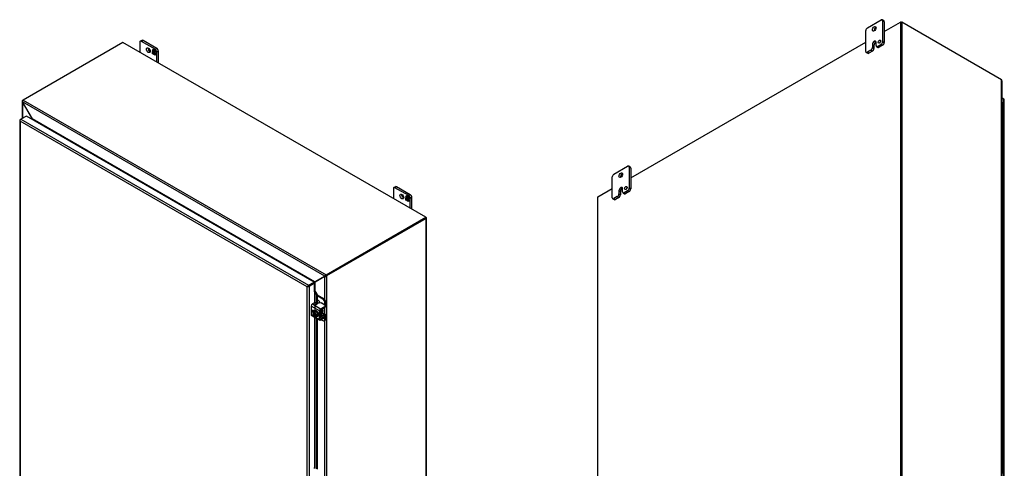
# Model space of a CAD drawing. Header units: inches. Extents: x 29 to 297, y 2 to 198.
# Tile 10 of 10: x 239 to 297, y 171 to 198. Entities that reach past the tile are written whole.
import ezdxf

# ---------------------------------------------------------------- set-up
doc = ezdxf.new("R2010")
doc.units = ezdxf.units.IN
doc.header["$MEASUREMENT"] = 0
for name, color, linetype in [('COM40153-2', 7, 'CONTINUOUS'), ('COM42667', 7, 'CONTINUOUS'), ('COM42780', 7, 'CONTINUOUS'), ('COM48506', 7, 'CONTINUOUS'), ('COM52067-1', 7, 'CONTINUOUS'), ('COM54746-68', 7, 'CONTINUOUS'), ('COM71680-1', 7, 'CONTINUOUS'), ('COM71781-2', 7, 'CONTINUOUS'), ('FET07710', 7, 'CONTINUOUS'), ('SCC19011', 7, 'CONTINUOUS'), ('SPR20265', 7, 'CONTINUOUS'), ('WAF25035', 7, 'CONTINUOUS')]:
    doc.layers.add(name, color=color, linetype=linetype)

msp = doc.modelspace()

# ---------------------------------------------------------------- linework, layer by layer
at = {"layer": 'COM40153-2', "color": 7}
msp.add_ellipse((256.3, 171.314), major_axis=(-0.0756, 0), ratio=0.57735, start_param=3.926991, end_param=5.497787, dxfattribs=at)
at = {"layer": 'COM42667', "color": 7}
for p, q in [((256.579, 180.573), (256.099, 180.85)), ((256.099, 180.85), (256.099, 180.341)), ((256.296, 181.046), (256.17, 180.973)), ((256.17, 180.973), (256.65, 180.696)), ((256.301, 180.559), (256.235, 180.597)), ((256.549, 181.03), (256.42, 180.955)), ((256.579, 180.064), (256.579, 180.573)), ((256.626, 180.091), (256.626, 180.6)), ((256.65, 180.696), (256.889, 180.834)), ((256.65, 180.641), (256.889, 180.779)), ((256.889, 180.905), (256.673, 181.03)), ((256.889, 180.779), (256.889, 180.834)), ((256.914, 180.815), (256.914, 180.869)), ((256.099, 180.341), (256.277, 180.238)), ((256.12, 180.295), (256.6, 180.018)), ((256.311, 180.218), (256.579, 180.064)), ((256.65, 180.077), (256.626, 180.091)), ((256.889, 180.215), (256.65, 180.077)), ((256.889, 180.161), (256.65, 180.023)), ((256.877, 180.293), (256.889, 180.286)), ((256.889, 180.161), (256.889, 180.215)), ((256.914, 180.196), (256.914, 180.251))]:
    msp.add_line(p, q, dxfattribs=at)
for centre, major_axis, start_param, end_param in [((256.17, 180.891), (-0.0501, -0.0867), 3.926991, 5.497787), ((256.235, 180.517), (0.0492, -0.0852), 2.356194, 4.826451), ((256.282, 180.544), (0.0492, -0.0852), 3.6401, 4.826451), ((256.326, 181.029), (-0.042, 0), 3.141593, 5.497787), ((256.391, 180.973), (0.042, 0), 2.929457, 5.497787), ((256.611, 180.994), (0.0875, 0), 0.785398, 2.356194), ((256.65, 180.614), (0.0501, 0.0867), 0.785398, 2.356194), ((256.65, 180.614), (0.0168, 0.0291), 0.785398, 2.356194), ((256.827, 180.869), (-0.0875, 0), 2.356194, 3.926991), ((256.827, 180.815), (-0.0875, 0), 2.356194, 3.141593), ((256.17, 180.382), (0.05, 0.0867), 2.356194, 3.141593), ((256.65, 180.104), (0.05, 0.0867), 2.356194, 3.926991), ((256.65, 180.104), (0.0168, 0.0291), 2.356194, 3.926991), ((256.827, 180.251), (-0.0875, 0), 2.356194, 3.926991), ((256.827, 180.196), (-0.0875, 0), 2.356194, 3.141593)]:
    msp.add_ellipse(centre, major_axis=major_axis, ratio=0.57735, start_param=start_param, end_param=end_param, dxfattribs=at)
at = {"layer": 'COM42780', "color": 7}
for p, q in [((256.447, 181.515), (256.825, 181.297)), ((256.447, 181.461), (256.778, 181.27)), ((256.53, 181.163), (256.447, 181.211)), ((256.778, 181.27), (256.825, 181.297)), ((256.629, 180.615), (256.665, 180.594)), ((256.665, 180.255), (256.665, 180.594)), ((256.712, 180.282), (256.712, 180.622)), ((256.736, 180.663), (256.879, 180.748)), ((256.948, 181.083), (256.901, 181.056)), ((256.901, 180.896), (256.901, 181.056)), ((256.948, 180.87), (256.948, 181.083)), ((256.626, 180.278), (256.665, 180.255)), ((256.626, 180.244), (256.686, 180.209)), ((256.69, 180.046), (256.778, 179.995)), ((256.712, 180.282), (256.736, 180.268)), ((256.716, 180.442), (256.879, 180.348)), ((256.928, 180.352), (256.729, 180.467)), ((256.878, 180.293), (256.735, 180.213)), ((256.879, 180.348), (256.736, 180.268)), ((256.865, 179.986), (256.912, 180.014)), ((256.878, 180.293), (256.901, 180.279)), ((256.901, 180.277), (256.901, 180.279)), ((256.901, 180.066), (256.901, 180.17)), ((256.901, 180.066), (256.948, 180.094)), ((256.948, 180.094), (256.948, 180.306))]:
    msp.add_line(p, q, dxfattribs=at)
for centre, major_axis, start_param, end_param in [((256.53, 181.02), (0.087, -0.152), 1.392108, 2.356194), ((256.778, 181.127), (0.087, -0.152), 0.785398, 2.356194), ((256.825, 181.154), (-0.087, 0.152), 3.926991, 5.497787), ((256.736, 180.635), (-0.0501, -0.0867), 4.744903, 5.497787), ((256.736, 180.635), (-0.0168, -0.0291), 3.944444, 5.497787), ((256.636, 180.55), (0.068, -0.118), 0.133398, 1.437398), ((256.878, 180.829), (-0.05, -0.0867), 0.802851, 2.356194), ((256.736, 180.296), (0.05, 0.0867), 2.356194, 3.909538), ((256.736, 180.296), (0.0168, 0.0291), 2.356194, 3.909538), ((256.778, 180.138), (-0.087, 0.152), 2.356194, 3.926991), ((256.878, 180.266), (-0.0168, -0.0291), 2.356194, 3.909538), ((256.878, 180.266), (-0.05, -0.0867), 2.356194, 3.909538), ((256.825, 180.165), (-0.087, 0.152), 3.141593, 3.926991)]:
    msp.add_ellipse(centre, major_axis=major_axis, ratio=0.57735, start_param=start_param, end_param=end_param, dxfattribs=at)
at = {"layer": 'COM48506', "color": 7}
for p, q in [((289.665, 196.927), (290.62, 197.478)), ((290.62, 197.478), (290.62, 156.409)), ((290.655, 197.458), (290.62, 197.478)), ((290.655, 197.458), (290.655, 156.389)), ((274.816, 188.354), (288.583, 196.302)), ((272.89, 187.242), (273.734, 187.729)), ((272.868, 187.211), (272.868, 146.142)), ((272.89, 146.173), (272.89, 187.242)), ((262.801, 186.001), (256.968, 182.633)), ((262.836, 185.98), (257.003, 182.613)), ((262.836, 186.042), (262.818, 186.052)), ((262.836, 144.911), (262.836, 185.98)), ((262.858, 144.942), (262.858, 186.011)), ((256.897, 182.581), (256.323, 182.25)), ((256.932, 182.602), (256.897, 182.581)), ((256.897, 181.229), (256.897, 182.581)), ((257.003, 182.613), (256.968, 182.633)), ((257.003, 182.613), (257.003, 141.544)), ((256.253, 182.208), (256.253, 182.208)), ((256.323, 181.725), (256.323, 182.25)), ((256.897, 180.37), (256.897, 180.761)), ((256.897, 162.689), (256.897, 180.005))]:
    msp.add_line(p, q, dxfattribs=at)
for centre, radius, start, end in [((256.916, 182.712), 0.132, 261.36492, 311.40397), ((256.895, 182.68), 0.0867, 295.50531, 327.32333)]:
    msp.add_arc(centre, radius, start, end, dxfattribs=at)
for centre, major_axis, end_param in [((272.943, 187.211), (0.0756, 0), 3.141593), ((262.783, 186.011), (-0.0756, 0), 3.926991)]:
    msp.add_ellipse(centre, major_axis=major_axis, ratio=0.57735, start_param=2.356194, end_param=end_param, dxfattribs=at)
for points, knots in [([(256.262, 182.215), (256.263, 182.216), (256.264, 182.216), (256.271, 182.22), (256.276, 182.223), (256.286, 182.229), (256.292, 182.232), (256.302, 182.238), (256.307, 182.241), (256.316, 182.246), (256.32, 182.248), (256.324, 182.251)], [0.0921536, 0.0921536, 0.0921536, 0.0921536, 0.125, 0.125, 0.25, 0.25, 0.375, 0.375, 0.5, 0.5, 0.6097793, 0.6097793, 0.6097793, 0.6097793]), ([(256.295, 182.196), (256.297, 182.199), (256.299, 182.201), (256.305, 182.21), (256.308, 182.215), (256.313, 182.226), (256.315, 182.231), (256.319, 182.241), (256.321, 182.245), (256.323, 182.25)], [0.1256091, 0.1256091, 0.1256091, 0.1256091, 0.25, 0.25, 0.5, 0.5, 0.75, 0.75, 1, 1, 1, 1])]:
    msp.add_open_spline(points, degree=3, knots=knots, dxfattribs=at)
at = {"layer": 'COM52067-1', "color": 7}
for p, q in [((290.62, 197.478), (290.655, 197.499)), ((290.655, 197.458), (290.655, 197.499)), ((290.655, 197.499), (290.691, 197.478)), ((245.071, 196.299), (239.22, 192.921)), ((262.818, 186.052), (245.071, 196.299)), ((256.887, 182.598), (239.194, 192.813)), ((239.767, 191.819), (239.194, 192.813)), ((239.22, 192.921), (256.968, 182.675)), ((256.313, 182.266), (239.767, 191.819)), ((239.803, 191.758), (239.802, 191.757)), ((239.803, 191.758), (256.242, 182.266)), ((256.968, 182.675), (262.818, 186.052)), ((256.968, 182.633), (262.818, 186.011)), ((262.818, 186.011), (262.818, 186.052)), ((256.241, 182.266), (256.242, 182.266)), ((256.242, 182.266), (256.242, 182.266)), ((256.887, 182.598), (256.313, 182.266)), ((256.923, 182.618), (256.887, 182.598)), ((256.968, 182.675), (256.968, 182.633))]:
    msp.add_line(p, q, dxfattribs=at)
for centre, radius, start, end in [((239.323, 192.839), 0.132, 141.36492, 191.40397), ((257.01, 182.55), 0.132, 108.56927, 158.66184), ((256.972, 182.547), 0.0867, 92.67682, 124.49453)]:
    msp.add_arc(centre, radius, start, end, dxfattribs=at)
for points, knots in [([(239.767, 191.819), (239.772, 191.815), (239.777, 191.81), (239.786, 191.8), (239.79, 191.795), (239.798, 191.784), (239.801, 191.779), (239.805, 191.771), (239.806, 191.768), (239.806, 191.764), (239.806, 191.762), (239.805, 191.76), (239.805, 191.76), (239.804, 191.758), (239.804, 191.758), (239.803, 191.758)], [0, 0, 0, 0, 0.25, 0.25, 0.5, 0.5, 0.75, 0.75, 0.875, 0.875, 0.9375, 0.9375, 0.96875, 0.96875, 1, 1, 1, 1]), ([(256.242, 182.266), (256.244, 182.267), (256.245, 182.268), (256.249, 182.269), (256.251, 182.269), (256.256, 182.27), (256.259, 182.27), (256.269, 182.271), (256.275, 182.271), (256.287, 182.27), (256.293, 182.27), (256.303, 182.268), (256.309, 182.267), (256.313, 182.266)], [0, 0, 0, 0, 0.0625, 0.0625, 0.125, 0.125, 0.25, 0.25, 0.5, 0.5, 0.75, 0.75, 1, 1, 1, 1]), ([(256.262, 182.237), (256.265, 182.239), (256.268, 182.24), (256.277, 182.245), (256.282, 182.248), (256.292, 182.254), (256.297, 182.257), (256.306, 182.262), (256.31, 182.265), (256.314, 182.267)], [0.1707247, 0.1707247, 0.1707247, 0.1707247, 0.25, 0.25, 0.375, 0.375, 0.5, 0.5, 0.6096607, 0.6096607, 0.6096607, 0.6096607])]:
    msp.add_open_spline(points, degree=3, knots=knots, dxfattribs=at)
at = {"layer": 'COM54746-68', "color": 7}
for p, q in [((296.612, 192.188), (296.612, 192.76)), ((296.612, 191.617), (296.612, 192.188)), ((296.612, 191.045), (296.612, 191.617)), ((296.612, 190.474), (296.612, 191.045)), ((296.612, 189.902), (296.612, 190.474)), ((296.612, 189.331), (296.612, 189.902)), ((296.612, 188.759), (296.612, 189.331)), ((296.612, 188.188), (296.612, 188.759)), ((296.612, 187.616), (296.612, 188.188)), ((296.612, 187.045), (296.612, 187.616)), ((296.612, 186.473), (296.612, 187.045)), ((296.612, 185.901), (296.612, 186.473)), ((296.612, 185.33), (296.612, 185.902)), ((296.612, 184.758), (296.612, 185.33)), ((296.612, 184.187), (296.612, 184.759)), ((296.612, 183.615), (296.612, 184.187)), ((296.612, 183.044), (296.612, 183.616)), ((296.612, 182.472), (296.612, 183.044)), ((296.612, 181.901), (296.612, 182.473)), ((296.612, 181.329), (296.612, 181.901)), ((296.612, 180.757), (296.612, 181.33)), ((296.612, 180.186), (296.612, 180.757)), ((296.612, 179.614), (296.612, 180.187)), ((296.612, 179.043), (296.612, 179.614)), ((296.612, 178.471), (296.612, 179.043)), ((296.612, 177.9), (296.612, 178.471)), ((296.612, 177.328), (296.612, 177.9)), ((296.612, 176.757), (296.612, 177.328)), ((296.612, 176.185), (296.612, 176.757)), ((296.612, 175.614), (296.612, 176.185)), ((296.612, 175.042), (296.612, 175.614)), ((296.612, 174.47), (296.612, 175.042)), ((296.612, 173.899), (296.612, 174.471)), ((296.612, 173.327), (296.612, 173.899)), ((296.612, 172.756), (296.612, 173.328)), ((296.612, 172.184), (296.612, 172.756)), ((296.612, 171.613), (296.612, 172.185)), ((296.612, 171.041), (296.612, 171.613))]:
    msp.add_line(p, q, dxfattribs=at)
for centre, major_axis, start_param, end_param in [((296.53, 192.76), (0.0819, 0), 0, 1.149036), ((296.53, 192.188), (0.0819, 0), 0, 1.149036), ((296.53, 192.188), (-0.0819, 0), 3.141593, 4.270829), ((296.53, 191.617), (-0.0819, 0), 3.141593, 4.290629), ((296.53, 191.617), (0.0819, 0), 0, 1.129236), ((296.53, 191.045), (0.0819, 0), 0, 1.149036), ((296.53, 191.045), (-0.0819, 0), 3.141593, 4.270829), ((296.53, 190.474), (-0.0819, 0), 3.141593, 4.290629), ((296.53, 190.474), (0.0819, 0), 0, 1.129236), ((296.53, 189.902), (0.0819, 0), 0, 1.149036), ((296.53, 189.902), (-0.0819, 0), 3.141593, 4.270829), ((296.53, 189.331), (-0.0819, 0), 3.141593, 4.290629), ((296.53, 189.331), (0.0819, 0), 0, 1.129236), ((296.53, 188.759), (0.0819, 0), 0, 1.149036), ((296.53, 188.759), (-0.0819, 0), 3.141593, 4.270829), ((296.53, 188.188), (-0.0819, 0), 3.141593, 4.290629), ((296.53, 188.188), (0.0819, 0), 0, 1.129236), ((296.53, 187.616), (0.0819, 0), 0, 1.149036), ((296.53, 187.616), (-0.0819, 0), 3.141593, 4.270829), ((296.53, 187.045), (-0.0819, 0), 3.141593, 4.290629), ((296.53, 187.045), (0.0819, 0), 0, 1.129236), ((296.53, 186.473), (0.0819, 0), 0, 1.149036), ((296.53, 186.473), (-0.0819, 0), 3.141593, 4.270829), ((296.53, 185.901), (-0.0819, 0), 3.141593, 4.290629), ((296.53, 185.902), (0.0819, 0), 0, 1.129236), ((296.53, 185.33), (0.0819, 0), 0, 1.149036), ((296.53, 185.33), (-0.0819, 0), 3.141593, 4.270829), ((296.53, 184.758), (-0.0819, 0), 3.141593, 4.290629), ((296.53, 184.759), (0.0819, 0), 0, 1.129236), ((296.53, 184.187), (0.0819, 0), 0, 1.149036), ((296.53, 184.187), (-0.0819, 0), 3.141593, 4.270829), ((296.53, 183.615), (-0.0819, 0), 3.141593, 4.290629), ((296.53, 183.616), (0.0819, 0), 0, 1.129236), ((296.53, 183.044), (0.0819, 0), 0, 1.149036), ((296.53, 183.044), (-0.0819, 0), 3.141593, 4.270829), ((296.53, 182.472), (-0.0819, 0), 3.141593, 4.290629), ((296.53, 182.473), (0.0819, 0), 0, 1.129236), ((296.53, 181.901), (0.0819, 0), 0, 1.149036), ((296.53, 181.901), (-0.0819, 0), 3.141593, 4.270829), ((296.53, 181.329), (-0.0819, 0), 3.141593, 4.290629), ((296.53, 181.33), (0.0819, 0), 0, 1.129236), ((296.53, 180.757), (0.0819, 0), 0, 1.149036), ((296.53, 180.757), (-0.0819, 0), 3.141593, 4.270829), ((296.53, 180.186), (-0.0819, 0), 3.141593, 4.290629), ((296.53, 180.187), (0.0819, 0), 0, 1.129236), ((296.53, 179.614), (0.0819, 0), 0, 1.149036), ((296.53, 179.614), (-0.0819, 0), 3.141593, 4.270829), ((296.53, 179.043), (-0.0819, 0), 3.141593, 4.290629), ((296.53, 179.043), (0.0819, 0), 0, 1.129236), ((296.53, 178.471), (0.0819, 0), 0, 1.149036), ((296.53, 178.471), (-0.0819, 0), 3.141593, 4.270829), ((296.53, 177.9), (-0.0819, 0), 3.141593, 4.290629), ((296.53, 177.9), (0.0819, 0), 0, 1.129236), ((296.53, 177.328), (0.0819, 0), 0, 1.149036), ((296.53, 177.328), (-0.0819, 0), 3.141593, 4.270829), ((296.53, 176.757), (-0.0819, 0), 3.141593, 4.290629), ((296.53, 176.757), (0.0819, 0), 0, 1.129236), ((296.53, 176.185), (0.0819, 0), 0, 1.149036), ((296.53, 176.185), (-0.0819, 0), 3.141593, 4.270829), ((296.53, 175.614), (-0.0819, 0), 3.141593, 4.290629), ((296.53, 175.614), (0.0819, 0), 0, 1.129236), ((296.53, 175.042), (0.0819, 0), 0, 1.149036), ((296.53, 175.042), (-0.0819, 0), 3.141593, 4.270829), ((296.53, 174.47), (-0.0819, 0), 3.141593, 4.290629), ((296.53, 174.471), (0.0819, 0), 0, 1.129236), ((296.53, 173.899), (0.0819, 0), 0, 1.149036), ((296.53, 173.899), (-0.0819, 0), 3.141593, 4.270829), ((296.53, 173.327), (-0.0819, 0), 3.141593, 4.290629), ((296.53, 173.328), (0.0819, 0), 0, 1.129236), ((296.53, 172.756), (0.0819, 0), 0, 1.149036), ((296.53, 172.756), (-0.0819, 0), 3.141593, 4.270829), ((296.53, 172.184), (-0.0819, 0), 3.141593, 4.290629), ((296.53, 172.185), (0.0819, 0), 0, 1.129236), ((296.53, 171.613), (0.0819, 0), 0, 1.149036), ((296.53, 171.613), (-0.0819, 0), 3.141593, 4.270829)]:
    msp.add_ellipse(centre, major_axis=major_axis, ratio=0.57735, start_param=start_param, end_param=end_param, dxfattribs=at)
at = {"layer": 'COM71680-1', "color": 7}
for p, q in [((290.691, 197.478), (290.655, 197.458)), ((290.655, 197.458), (290.655, 156.389)), ((296.542, 194.101), (290.691, 197.478)), ((290.691, 197.478), (290.691, 156.409)), ((296.542, 153.031), (296.542, 194.101)), ((296.564, 153.016), (296.564, 194.054)), ((239.162, 192.854), (239.162, 191.839)), ((239.184, 192.901), (239.22, 192.921)), ((239.202, 192.89), (239.184, 192.901)), ((239.184, 192.808), (239.194, 192.813)), ((239.184, 192.808), (239.184, 191.852)), ((239.758, 191.814), (239.184, 192.808)), ((239.758, 191.814), (239.767, 191.819)), ((239.758, 191.814), (239.758, 191.783))]:
    msp.add_line(p, q, dxfattribs=at)
for centre, start, end in [((296.503, 194.054), 0.05387, 50.62771), ((239.223, 192.854), 129.37229, 230.62771)]:
    msp.add_arc(centre, 0.0603, start, end, dxfattribs=at)
msp.add_open_spline([(239.758, 191.814), (239.76, 191.807), (239.761, 191.801), (239.763, 191.789), (239.764, 191.784), (239.764, 191.779)], degree=3, knots=[0, 0, 0, 0, 0.25, 0.25, 0.4206384, 0.4206384, 0.4206384, 0.4206384], dxfattribs=at)
at = {"layer": 'COM71781-2', "color": 7}
for p, q in [((296.677, 192.974), (296.564, 193.039)), ((296.677, 152.931), (296.677, 192.974)), ((296.699, 152.9), (296.699, 192.943)), ((239.027, 191.743), (239.027, 151.7)), ((239.035, 191.724), (239.035, 191.724)), ((239.049, 191.774), (239.085, 191.795)), ((255.865, 181.984), (239.049, 191.692)), ((239.049, 191.692), (239.049, 151.69)), ((239.411, 191.983), (239.085, 191.795)), ((239.085, 191.795), (255.936, 182.066)), ((256.262, 182.254), (239.411, 191.983)), ((255.9, 182.004), (255.865, 181.984)), ((255.865, 141.982), (255.865, 181.984)), ((255.885, 181.996), (255.936, 182.025)), ((255.885, 181.996), (255.936, 182.025)), ((255.936, 182.066), (256.262, 182.254)), ((255.936, 182.025), (256.262, 182.213)), ((256.262, 182.213), (255.936, 182.025)), ((256.298, 182.192), (255.971, 182.004)), ((255.971, 182.004), (255.971, 141.961)), ((256.262, 182.254), (256.262, 182.213)), ((256.298, 182.192), (256.262, 182.213)), ((256.298, 181.692), (256.298, 182.192)), ((256.298, 181.692), (256.298, 181.047)), ((256.318, 181.697), (256.322, 181.726)), ((256.336, 181.67), (256.377, 181.687)), ((256.377, 181.687), (256.447, 181.531)), ((256.336, 181.67), (256.405, 181.514)), ((256.336, 180.576), (256.336, 181.67)), ((256.447, 181.531), (256.405, 181.514)), ((256.405, 181.514), (256.405, 180.95)), ((256.447, 181.531), (256.447, 180.971)), ((256.298, 180.561), (256.298, 180.557)), ((256.298, 180.192), (256.298, 171.358)), ((256.336, 171.353), (256.336, 180.17)), ((256.405, 180.13), (256.405, 171.315)), ((256.447, 180.106), (256.447, 171.291))]:
    msp.add_line(p, q, dxfattribs=at)
for centre, radius, start, end in [((256.263, 181.639), 0.0797, 23.27341, 46.5882), ((256.285, 181.614), 0.118, 38.39682, 71.6578)]:
    msp.add_arc(centre, radius, start, end, dxfattribs=at)
for centre, major_axis, ratio, start_param, end_param in [((296.623, 192.943), (-0.0756, 0), 0.57735, 3.141593, 3.926991), ((239.103, 191.743), (0.0756, 0), 0.57735, 2.356194, 3.587154), ((239.085, 191.733), (0.0378, 0.0655), 0.57735, 0.785398, 2.016358), ((239.103, 191.723), (-0.0533, 0.0925), 0.577982, 1.231508, 1.571345), ((239.103, 191.723), (-0.0535, 0.0924), 0.577982, 1.230411, 1.570248), ((255.918, 182.014), (-0.0755, -0.0437), 0.000948, -1.124689, -0.784852), ((255.918, 182.014), (-0.0756, -0.0436), 0.000948, 0.784852, 1.124689), ((255.936, 182.004), (0.0378, 0.0655), 0.57735, 0.785398, 2.016358), ((255.918, 182.035), (0.0756, 0), 0.57735, 4.266828, 5.497787), ((255.918, 182.014), (0.0252, 0.0146), 0.000948, 0.785944, 2.356741), ((255.918, 182.014), (0.0252, 0.0145), 0.000948, 3.926445, 5.497241), ((256.315, 181.682), (0.0756, 0), 0.57735, 1.48353, 1.808737), ((256.315, 181.682), (0.0252, 0), 0.57735, 1.48353, 2.356194)]:
    msp.add_ellipse(centre, major_axis=major_axis, ratio=ratio, start_param=start_param, end_param=end_param, dxfattribs=at)
at = {"layer": 'FET07710', "color": 7}
for p, q in [((288.676, 197.147), (289.48, 197.611)), ((289.638, 197.564), (289.546, 197.618)), ((289.573, 197.558), (289.573, 196.343)), ((289.665, 197.504), (289.573, 197.558)), ((289.665, 197.504), (289.665, 196.29)), ((288.583, 195.772), (288.583, 196.986)), ((246.061, 196.305), (246.061, 195.728)), ((246.18, 196.418), (246.088, 196.365)), ((246.246, 196.412), (246.153, 196.358)), ((246.958, 195.894), (246.153, 196.358)), ((247.05, 195.947), (246.246, 196.412)), ((288.97, 196.174), (288.97, 195.995)), ((288.97, 196.174), (289.063, 196.12)), ((289.063, 196.12), (289.063, 195.942)), ((289.078, 196.361), (289.078, 196.361)), ((289.078, 196.361), (289.171, 196.307)), ((289.078, 196.361), (289.17, 196.307)), ((289.171, 196.307), (289.17, 196.307)), ((289.186, 196.12), (289.186, 196.299)), ((289.48, 196.183), (289.279, 196.066)), ((289.573, 196.129), (289.371, 196.013)), ((289.573, 196.129), (289.48, 196.183)), ((289.573, 196.343), (289.665, 196.29)), ((246.798, 195.812), (246.859, 195.898)), ((246.808, 195.817), (246.798, 195.812)), ((246.83, 195.793), (246.798, 195.812)), ((246.798, 195.635), (246.798, 195.756)), ((246.798, 195.756), (246.83, 195.737)), ((246.808, 195.64), (246.798, 195.635)), ((246.852, 195.603), (246.798, 195.635)), ((246.808, 195.817), (246.83, 195.849)), ((246.83, 195.805), (246.808, 195.817)), ((246.808, 195.64), (246.808, 195.75)), ((246.858, 195.612), (246.808, 195.64)), ((246.84, 195.859), (246.83, 195.854)), ((246.879, 195.826), (246.83, 195.854)), ((246.83, 195.854), (246.83, 195.793)), ((246.83, 195.737), (246.83, 195.677)), ((246.83, 195.677), (246.879, 195.649)), ((246.836, 195.857), (246.863, 195.895)), ((246.888, 195.831), (246.84, 195.859)), ((246.874, 195.635), (246.852, 195.603)), ((246.859, 195.898), (246.913, 195.867)), ((246.884, 195.641), (246.874, 195.635)), ((246.874, 195.591), (246.874, 195.635)), ((246.884, 195.596), (246.874, 195.591)), ((246.928, 195.559), (246.874, 195.591)), ((246.888, 195.831), (246.879, 195.826)), ((246.879, 195.765), (246.879, 195.826)), ((246.888, 195.771), (246.879, 195.765)), ((246.908, 195.748), (246.879, 195.765)), ((246.879, 195.649), (246.879, 195.709)), ((246.879, 195.709), (246.908, 195.692)), ((246.888, 195.655), (246.879, 195.649)), ((246.884, 195.596), (246.884, 195.641)), ((246.934, 195.568), (246.884, 195.596)), ((246.888, 195.771), (246.888, 195.831)), ((246.908, 195.759), (246.888, 195.771)), ((246.888, 195.655), (246.888, 195.704)), ((246.918, 195.814), (246.908, 195.808)), ((246.957, 195.78), (246.908, 195.808)), ((246.908, 195.808), (246.908, 195.748)), ((246.908, 195.692), (246.908, 195.632)), ((246.908, 195.632), (246.957, 195.604)), ((246.913, 195.867), (246.913, 195.822)), ((246.913, 195.822), (246.935, 195.854)), ((246.922, 195.828), (246.913, 195.822)), ((246.967, 195.786), (246.918, 195.814)), ((246.922, 195.828), (246.939, 195.851)), ((246.989, 195.646), (246.928, 195.559)), ((246.935, 195.854), (246.989, 195.823)), ((246.967, 195.786), (246.957, 195.78)), ((246.957, 195.72), (246.957, 195.78)), ((246.967, 195.726), (246.957, 195.72)), ((246.989, 195.701), (246.957, 195.72)), ((246.957, 195.604), (246.957, 195.664)), ((246.957, 195.664), (246.989, 195.646)), ((246.961, 195.606), (246.957, 195.604)), ((246.958, 195.894), (247.05, 195.947)), ((246.967, 195.726), (246.967, 195.786)), ((246.989, 195.713), (246.967, 195.726)), ((246.967, 195.614), (246.967, 195.658)), ((246.989, 195.823), (246.989, 195.701)), ((247.143, 195.786), (247.051, 195.733)), ((247.051, 195.156), (247.051, 195.733)), ((247.143, 195.103), (247.143, 195.786)), ((288.61, 195.712), (288.703, 195.658)), ((288.877, 195.834), (288.676, 195.718)), ((288.676, 195.718), (288.768, 195.665)), ((288.97, 195.781), (288.768, 195.665)), ((288.97, 195.781), (288.877, 195.834)), ((288.97, 195.995), (289.063, 195.942)), ((289.213, 196.06), (289.306, 196.006)), ((289.279, 196.066), (289.371, 196.013)), ((273.826, 188.574), (274.631, 189.038)), ((274.789, 188.991), (274.696, 189.045)), ((274.724, 188.985), (274.724, 187.77)), ((274.816, 188.931), (274.724, 188.985)), ((274.816, 188.931), (274.816, 187.717)), ((273.734, 187.199), (273.734, 188.413)), ((260.91, 187.731), (260.91, 187.154)), ((261.03, 187.845), (260.937, 187.791)), ((261.095, 187.838), (261.003, 187.785)), ((261.807, 187.321), (261.003, 187.785)), ((261.9, 187.374), (261.095, 187.838)), ((274.121, 187.601), (274.121, 187.422)), ((274.121, 187.601), (274.213, 187.547)), ((274.213, 187.547), (274.213, 187.369)), ((274.229, 187.788), (274.229, 187.788)), ((274.229, 187.788), (274.321, 187.734)), ((274.229, 187.788), (274.321, 187.734)), ((274.321, 187.734), (274.321, 187.734)), ((274.337, 187.547), (274.337, 187.725)), ((274.364, 187.487), (274.457, 187.433)), ((274.631, 187.609), (274.43, 187.493)), ((274.43, 187.493), (274.522, 187.44)), ((274.723, 187.556), (274.522, 187.44)), ((274.723, 187.556), (274.631, 187.609)), ((274.724, 187.77), (274.816, 187.717)), ((261.647, 187.238), (261.708, 187.325)), ((261.657, 187.244), (261.647, 187.238)), ((261.679, 187.22), (261.647, 187.238)), ((261.647, 187.061), (261.647, 187.183)), ((261.647, 187.183), (261.679, 187.164)), ((261.657, 187.067), (261.647, 187.061)), ((261.701, 187.03), (261.647, 187.061)), ((261.657, 187.244), (261.679, 187.275)), ((261.679, 187.231), (261.657, 187.244)), ((261.657, 187.067), (261.657, 187.177)), ((261.707, 187.038), (261.657, 187.067)), ((261.689, 187.286), (261.679, 187.28)), ((261.728, 187.252), (261.679, 187.28)), ((261.679, 187.28), (261.679, 187.22)), ((261.679, 187.164), (261.679, 187.104)), ((261.679, 187.104), (261.728, 187.076)), ((261.685, 187.284), (261.712, 187.322)), ((261.738, 187.258), (261.689, 187.286)), ((261.723, 187.062), (261.701, 187.03)), ((261.708, 187.325), (261.762, 187.293)), ((261.733, 187.068), (261.723, 187.062)), ((261.723, 187.017), (261.723, 187.062)), ((261.733, 187.023), (261.723, 187.017)), ((261.777, 186.986), (261.723, 187.017)), ((261.738, 187.258), (261.728, 187.252)), ((261.728, 187.192), (261.728, 187.252)), ((261.738, 187.198), (261.728, 187.192)), ((261.757, 187.175), (261.728, 187.192)), ((261.728, 187.076), (261.728, 187.136)), ((261.728, 187.136), (261.757, 187.119)), ((261.738, 187.081), (261.728, 187.076)), ((261.733, 187.023), (261.733, 187.068)), ((261.783, 186.994), (261.733, 187.023)), ((261.738, 187.198), (261.738, 187.258)), ((261.757, 187.186), (261.738, 187.198)), ((261.738, 187.081), (261.738, 187.13)), ((261.767, 187.241), (261.757, 187.235)), ((261.806, 187.207), (261.757, 187.235)), ((261.757, 187.235), (261.757, 187.175)), ((261.757, 187.119), (261.757, 187.059)), ((261.757, 187.059), (261.806, 187.03)), ((261.762, 187.293), (261.762, 187.249)), ((261.762, 187.249), (261.784, 187.281)), ((261.772, 187.255), (261.762, 187.249)), ((261.816, 187.213), (261.767, 187.241)), ((261.772, 187.255), (261.788, 187.278)), ((261.838, 187.073), (261.777, 186.986)), ((261.784, 187.281), (261.838, 187.25)), ((261.816, 187.213), (261.806, 187.207)), ((261.806, 187.147), (261.806, 187.207)), ((261.816, 187.152), (261.806, 187.147)), ((261.838, 187.128), (261.806, 187.147)), ((261.806, 187.03), (261.806, 187.091)), ((261.806, 187.091), (261.838, 187.073)), ((261.81, 187.033), (261.806, 187.03)), ((261.807, 187.321), (261.9, 187.374)), ((261.816, 187.152), (261.816, 187.213)), ((261.838, 187.14), (261.816, 187.152)), ((261.816, 187.041), (261.816, 187.085)), ((261.838, 187.25), (261.838, 187.128)), ((261.992, 187.213), (261.9, 187.16)), ((261.9, 186.583), (261.9, 187.16)), ((261.992, 186.529), (261.992, 187.213)), ((273.761, 187.138), (273.853, 187.085)), ((274.028, 187.261), (273.826, 187.145)), ((273.826, 187.145), (273.919, 187.092)), ((274.12, 187.208), (273.919, 187.092)), ((274.12, 187.208), (274.028, 187.261)), ((274.121, 187.422), (274.213, 187.369))]:
    msp.add_line(p, q, dxfattribs=at)
for centre, major_axis, start_param, end_param in [((289.48, 197.504), (-0.066, -0.114), 2.356194, 3.926991), ((289.573, 197.451), (-0.066, -0.114), 2.356194, 3.141593), ((288.676, 197.04), (0.066, 0.114), 0.785398, 2.356194), ((289.17, 197.04), (0.077, 0.133), 0.649107, 2.492486), ((246.153, 196.251), (0.066, -0.114), 2.356194, 3.926991), ((246.246, 196.304), (0.066, -0.114), 2.356194, 3.141593), ((289.078, 196.236), (0.076, 0.132), 0.785398, 2.356194), ((289.17, 196.183), (0.076, 0.132), 0.785398, 2.356194), ((289.078, 196.236), (-0.076, -0.132), 2.356194, 3.926991), ((289.171, 196.183), (-0.076, -0.132), 3.793313, 3.926991), ((289.279, 196.174), (0.066, 0.114), 2.356194, 3.926991), ((289.472, 196.285), (0.0547, 0.0947), 1.008936, 2.132657), ((289.48, 196.29), (-0.066, -0.114), 0.785398, 2.356194), ((289.573, 196.236), (0.066, 0.114), 3.926991, 5.497787), ((246.648, 195.894), (-0.077, 0.133), 0.649107, 2.492486), ((246.958, 195.787), (0.066, -0.114), 0.785398, 2.356194), ((247.05, 195.84), (-0.066, 0.114), 3.926991, 5.497787), ((288.676, 195.825), (0.066, 0.114), 2.356194, 3.926991), ((288.768, 195.772), (0.066, 0.114), 3.141593, 3.926991), ((288.877, 195.942), (-0.066, -0.114), 0.785398, 2.356194), ((288.97, 195.888), (0.066, 0.114), 3.926991, 5.497787), ((289.371, 196.12), (0.066, 0.114), 3.141593, 3.926991), ((274.631, 188.931), (-0.066, -0.114), 2.356194, 3.926991), ((274.723, 188.878), (-0.066, -0.114), 2.356194, 3.141593), ((273.826, 188.467), (0.066, 0.114), 0.785398, 2.356194), ((274.321, 188.467), (0.077, 0.133), 0.649107, 2.492486), ((261.003, 187.678), (0.066, -0.114), 2.356194, 3.926991), ((261.095, 187.731), (0.066, -0.114), 2.356194, 3.141593), ((274.229, 187.663), (0.076, 0.132), 0.785398, 2.356194), ((274.321, 187.609), (0.076, 0.132), 0.785398, 2.356194), ((274.229, 187.663), (-0.076, -0.132), 2.356194, 3.926991), ((274.321, 187.61), (-0.076, -0.132), 3.793313, 3.926991), ((274.43, 187.6), (0.066, 0.114), 2.356194, 3.926991), ((274.623, 187.712), (0.0547, 0.0947), 1.008936, 2.132657), ((274.631, 187.716), (-0.066, -0.114), 0.785398, 2.356194), ((274.723, 187.663), (0.066, 0.114), 3.926991, 5.497787), ((261.497, 187.32), (-0.077, 0.133), 0.649107, 2.492486), ((261.807, 187.213), (0.066, -0.114), 0.785398, 2.356194), ((261.9, 187.267), (-0.066, 0.114), 3.926991, 5.497787), ((273.826, 187.252), (0.066, 0.114), 2.356194, 3.926991), ((273.919, 187.199), (0.066, 0.114), 3.141593, 3.926991), ((274.028, 187.368), (-0.066, -0.114), 0.785398, 2.356194), ((274.12, 187.315), (0.066, 0.114), 3.926991, 5.497787), ((274.522, 187.547), (0.066, 0.114), 3.141593, 3.926991)]:
    msp.add_ellipse(centre, major_axis=major_axis, ratio=0.57735, start_param=start_param, end_param=end_param, dxfattribs=at)
for centre, major_axis in [((289.078, 197.093), (0.077, 0.133)), ((289.379, 196.339), (0.0547, 0.0947)), ((246.556, 195.84), (-0.077, 0.133)), ((274.229, 188.52), (0.077, 0.133)), ((274.53, 187.766), (0.0547, 0.0947)), ((261.405, 187.267), (-0.077, 0.133))]:
    msp.add_ellipse(centre, major_axis=major_axis, ratio=0.57735, dxfattribs=at)
at = {"layer": 'SCC19011', "color": 7}
for p, q in [((256.384, 180.543), (256.277, 180.529)), ((256.294, 180.491), (256.384, 180.543)), ((256.49, 180.406), (256.384, 180.543)), ((256.732, 180.507), (256.789, 180.54)), ((256.188, 180.477), (256.277, 180.529)), ((256.294, 180.491), (256.188, 180.477)), ((256.188, 180.477), (256.188, 180.434)), ((256.198, 180.428), (256.188, 180.434)), ((256.235, 180.423), (256.188, 180.395)), ((256.188, 180.395), (256.188, 180.353)), ((256.188, 180.395), (256.198, 180.39)), ((256.188, 180.353), (256.294, 180.216)), ((256.223, 180.437), (256.208, 180.428)), ((256.208, 180.39), (256.223, 180.398)), ((256.385, 180.343), (256.223, 180.437)), ((256.223, 180.398), (256.405, 180.293)), ((256.235, 180.43), (256.235, 180.423)), ((256.235, 180.423), (256.387, 180.335)), ((256.401, 180.354), (256.294, 180.491)), ((256.294, 180.216), (256.401, 180.23)), ((256.401, 180.311), (256.391, 180.317)), ((256.405, 180.293), (256.391, 180.284)), ((256.391, 180.278), (256.401, 180.273)), ((256.401, 180.354), (256.49, 180.406)), ((256.401, 180.311), (256.401, 180.354)), ((256.448, 180.339), (256.401, 180.311)), ((256.448, 180.3), (256.401, 180.273)), ((256.401, 180.23), (256.49, 180.281)), ((256.401, 180.23), (256.401, 180.273)), ((256.414, 180.319), (256.448, 180.3)), ((256.448, 180.3), (256.448, 180.339)), ((256.49, 180.281), (256.49, 180.406))]:
    msp.add_line(p, q, dxfattribs=at)
for centre, start, end in [((256.203, 180.438), 242.85249, 296.62296), ((256.203, 180.399), 242.85268, 296.62277)]:
    msp.add_arc(centre, 0.011, start, end, dxfattribs=at)
for centre, major_axis, start_param, end_param in [((256.746, 180.614), (0.0427, -0.074), 0, 2.159159), ((256.294, 180.353), (0.069, -0.12), 0.958412, 3.753977), ((256.294, 180.353), (-0.069, 0.12), 0.958412, 3.753977), ((256.299, 180.356), (0.066, -0.114), 3.141593, 3.744649), ((256.299, 180.356), (-0.066, 0.114), 0.96774, 3.141593), ((256.314, 180.365), (0.066, -0.114), 3.254972, 3.744649), ((256.314, 180.365), (-0.066, 0.114), 0.96774, 3.028213)]:
    msp.add_ellipse(centre, major_axis=major_axis, ratio=0.57735, start_param=start_param, end_param=end_param, dxfattribs=at)
msp.add_open_spline([(256.391, 180.284), (256.389, 180.283), (256.388, 180.282), (256.389, 180.28), (256.389, 180.279), (256.391, 180.278)], degree=3, knots=[0, 0, 0, 0, 0.5, 0.5, 1, 1, 1, 1], dxfattribs=at)
at = {"layer": 'SPR20265', "color": 7}
msp.add_open_spline([(256.625, 180.512), (256.626, 180.511), (256.631, 180.499), (256.636, 180.487), (256.638, 180.477)], degree=3, knots=[0.653589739, 0.653589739, 0.653589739, 0.653589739, 0.654609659, 0.661288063, 0.661288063, 0.661288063, 0.661288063], dxfattribs=at)
at = {"layer": 'WAF25035', "color": 7}
for p, q in [((256.319, 180.57), (256.296, 180.557)), ((256.471, 180.254), (256.494, 180.266))]:
    msp.add_line(p, q, dxfattribs=at)
for centre, start_param, end_param in [((256.384, 180.405), 0, 0.412589), ((256.384, 180.405), 2.729004, 6.283185), ((256.406, 180.418), 3.141593, 6.283185)]:
    msp.add_ellipse(centre, major_axis=(-0.088, 0.152), ratio=0.57735, start_param=start_param, end_param=end_param, dxfattribs=at)

doc.saveas('drawing.dxf')
